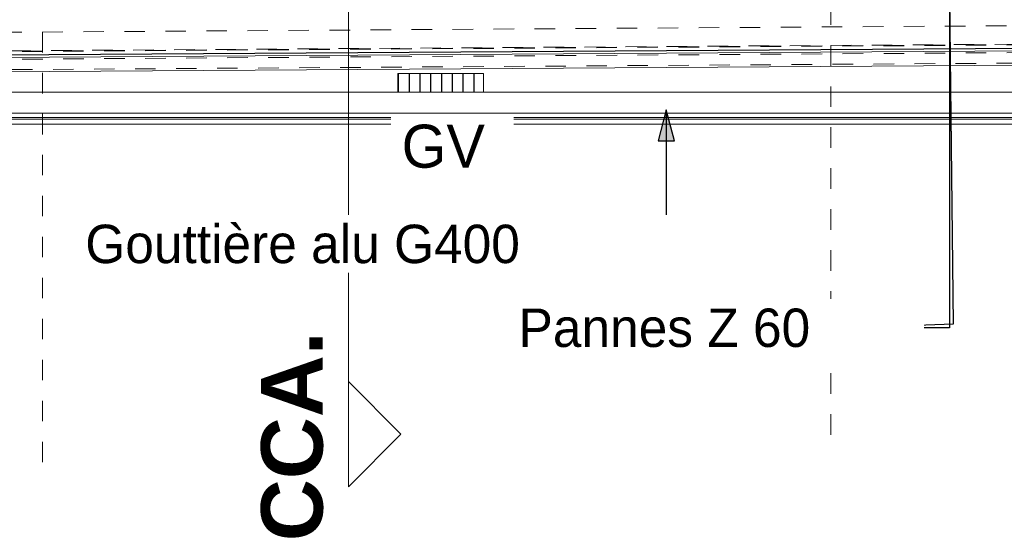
# Model space of a CAD drawing. Header units: metres. Extents: x -16.9 to 14.1, y -10.1 to 10.9.
# Tile 78 of 256: x -6.2 to -1.4, y -10.1 to -7.5. Entities that reach past the tile are written whole.
import ezdxf

# ---------------------------------------------------------------- set-up
doc = ezdxf.new("R2010")
doc.units = ezdxf.units.M
doc.linetypes.add('Ligne de quadrillage', pattern=[0.022225, 0.0127, -0.003175, 0.003175, -0.003175])
doc.linetypes.add('Tiret', pattern=[0.00635, 0.003175, -0.003175])
for name, color, linetype, lineweight in [('A-DETL', 90, 'Continuous', 18), ('A-DETL-GENF', 92, 'Continuous', 18), ('A-WALL', 113, 'Continuous', 25), ('G-ANNO-SYMB', 111, 'Continuous', 9), ('G-ANNO-TEXT', 231, 'Continuous', 9), ('S-BEAM', 12, 'Continuous', 18), ('S-BEAM-HDLN', 1, 'Tiret', 18), ('S-GRID', 1, 'Continuous', 9)]:
    doc.layers.add(name, color=color, linetype=linetype, lineweight=lineweight)
doc.styles.add('Arial_B_1', font='arialbd.ttf', dxfattribs={"height": 0.3})
doc.styles.add('Bodoni MT_B', font='BOD_B.TTF', dxfattribs={"height": 0.21})
doc.styles.add('Bodoni MT_B_I', font='BOD_BI.TTF', dxfattribs={"height": 0.1875})

# ---------------------------------------------------------------- blocks, each defined once
blk = doc.blocks.new('Coupe - M_Marque de coupe-1590127-PH R_1 PROJET toiture basse')
at = {"layer": 'G-ANNO-SYMB'}
for p, q in [((-0.011068, 0.003417), (-0.014485, 0)), ((-0.011068, 0.003417), (-0.007651, 0)), ((-0.012, 0), (-0.014485, 0)), ((0, 0), (-0.012, 0))]:
    blk.add_line(p, q, dxfattribs=at)

msp = doc.modelspace()

# ---------------------------------------------------------------- hatches: boundary and pattern name
at = {"layer": 'A-DETL-GENF', "lineweight": 25}
h = msp.add_hatch(dxfattribs=at)
h.set_pattern_fill('FP_3', color=90, style=0, pattern_type=2)
h.set_pattern_definition([(90, (0, 0), (-0.0525, 3e-18), [])])
h.paths.add_polyline_path([(-3.9587, -7.8995), (-3.9434, -7.8995), (-3.9434, -7.8085), (-4.362, -7.8085), (-4.362, -7.8995), (-4.1043, -7.8995)])
at = {"layer": 'G-ANNO-TEXT', "lineweight": 25}
msp.add_hatch(color=190, dxfattribs=at).paths.add_polyline_path([(-3.0527, -7.9871), (-3.0929, -8.1371), (-3.0125, -8.1371)])

# ---------------------------------------------------------------- linework, layer by layer
at = {"layer": 'A-DETL'}
for p, q in [((-3.9434, -7.8085), (-4.362, -7.8085)), ((-4.362, -7.8085), (-4.362, -7.8995)), ((-3.9434, -7.8995), (-3.9434, -7.8085)), ((-4.362, -7.8995), (-3.9434, -7.8995))]:
    msp.add_line(p, q, dxfattribs=at)
at = {"layer": 'A-WALL'}
msp.add_line((-7.3929, -7.7253), (-0.8483, -7.6824), dxfattribs=at)
at = {"layer": 'G-ANNO-SYMB'}
msp.add_line((-4.6025, 8.1638), (-4.6025, -8.7389), dxfattribs=at)
at = {"layer": 'G-ANNO-TEXT', "color": 190, "lineweight": 25}
for p, q in [((-1.6856, -6.3021), (-1.6546, -9.0324)), ((-1.6787, -6.8295), (-1.6546, -9.0324)), ((-1.6717, -7.3646), (-1.6717, -9.0497)), ((-3.0527, -7.9871), (-3.0929, -8.1371)), ((-3.0125, -8.1371), (-3.0527, -7.9871)), ((-3.0527, -7.9871), (-3.0527, -8.6407)), ((-3.0929, -8.1371), (-3.0125, -8.1371)), ((-3.2975, -8.6407), (-3.3025, -8.6407)), ((-3.0527, -8.6407), (-3.2975, -8.6407)), ((-1.6546, -9.0324), (-2.143, -9.0497)), ((-1.6546, -9.0324), (-2.143, -9.0497)), ((-1.6717, -9.0497), (-2.143, -9.0497))]:
    msp.add_line(p, q, dxfattribs=at)
at = {"layer": 'S-BEAM'}
for p, q in [((-7.3928, -7.7377), (-0.8482, -7.6948)), ((-7.3923, -7.8077), (-0.3422, -7.7614)), ((-0.3381, -7.8995), (-7.3798, -7.8995)), ((-0.3381, -8.0025), (-7.3798, -8.0025)), ((-0.3381, -8.023), (-7.3798, -8.023)), ((-0.3381, -8.0324), (-7.3798, -8.0324)), ((-0.3381, -8.0556), (-7.3798, -8.0556))]:
    msp.add_line(p, q, dxfattribs=at)
at = {"layer": 'S-BEAM-HDLN'}
for p, q in [((-0.3511, -7.6596), (-7.393, -7.7058)), ((-7.393, -7.7078), (-0.3511, -7.6616)), ((-7.393, -7.7094), (-0.3511, -7.6632)), ((-7.3927, -7.7468), (-0.3426, -7.7006)), ((-0.3423, -7.7516), (-7.3924, -7.7978))]:
    msp.add_line(p, q, dxfattribs=at)
at = {"layer": 'S-GRID', "linetype": 'Ligne de quadrillage'}
for p, q in [((-6.0928, -9.7059), (-6.0928, 8.3345)), ((-2.2499, -9.5717), (-2.2499, 8.3345)), ((1.4054, -7.5576), (-16.0153, -7.6718))]:
    msp.add_line(p, q, dxfattribs=at)

# ---------------------------------------------------------------- block references
at = {"layer": 'G-ANNO-SYMB', "extrusion": (0, 0, -1), "xscale": 74.99999999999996, "yscale": 74.99999999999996, "zscale": 74.99999999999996, "rotation": 90.00000000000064}
msp.add_blockref('Coupe - M_Marque de coupe-1590127-PH R_1 PROJET toiture basse', (4.6025, -8.7389), dxfattribs=at)

# ---------------------------------------------------------------- texts
at = {"layer": 'G-ANNO-SYMB', "insert": (-5.0277, -10.0913), "char_height": 0.3, "width": 1.232595, "attachment_point": 1, "rotation": 90, "style": 'Arial_B_1'}
msp.add_mtext('CCA.', dxfattribs=at)
at = {"layer": 'G-ANNO-TEXT', "color": 190, "lineweight": 25, "insert": (-3.7728, -8.956), "char_height": 0.1875, "width": 1.930063, "attachment_point": 1, "style": 'Bodoni MT_B_I', "bg_fill": 3, "box_fill_scale": 1.25, "bg_fill_color": 256, "bg_fill_true_color": 13158600, "bg_fill_transparency": 0}
msp.add_mtext('Pannes Z 60', dxfattribs=at)

# ---------------------------------------------------------------- next in the draw order: texts
at = {"layer": 'G-ANNO-TEXT', "color": 1, "lineweight": 25, "insert": (-4.3427, -8.0587), "char_height": 0.21, "width": 0.493038, "attachment_point": 1, "style": 'Bodoni MT_B', "bg_fill": 3, "box_fill_scale": 1.25, "bg_fill_color": 256, "bg_fill_true_color": 13158600, "bg_fill_transparency": 0}
msp.add_mtext('GV', dxfattribs=at)
at = {"layer": 'G-ANNO-TEXT', "color": 190, "lineweight": 25, "insert": (-5.885, -8.5469), "char_height": 0.1875, "width": 3.084493, "attachment_point": 1, "style": 'Bodoni MT_B_I', "bg_fill": 3, "box_fill_scale": 1.25, "bg_fill_color": 256, "bg_fill_true_color": 13158600, "bg_fill_transparency": 0}
msp.add_mtext('Gouttière alu G400', dxfattribs=at)

doc.saveas('drawing.dxf')
